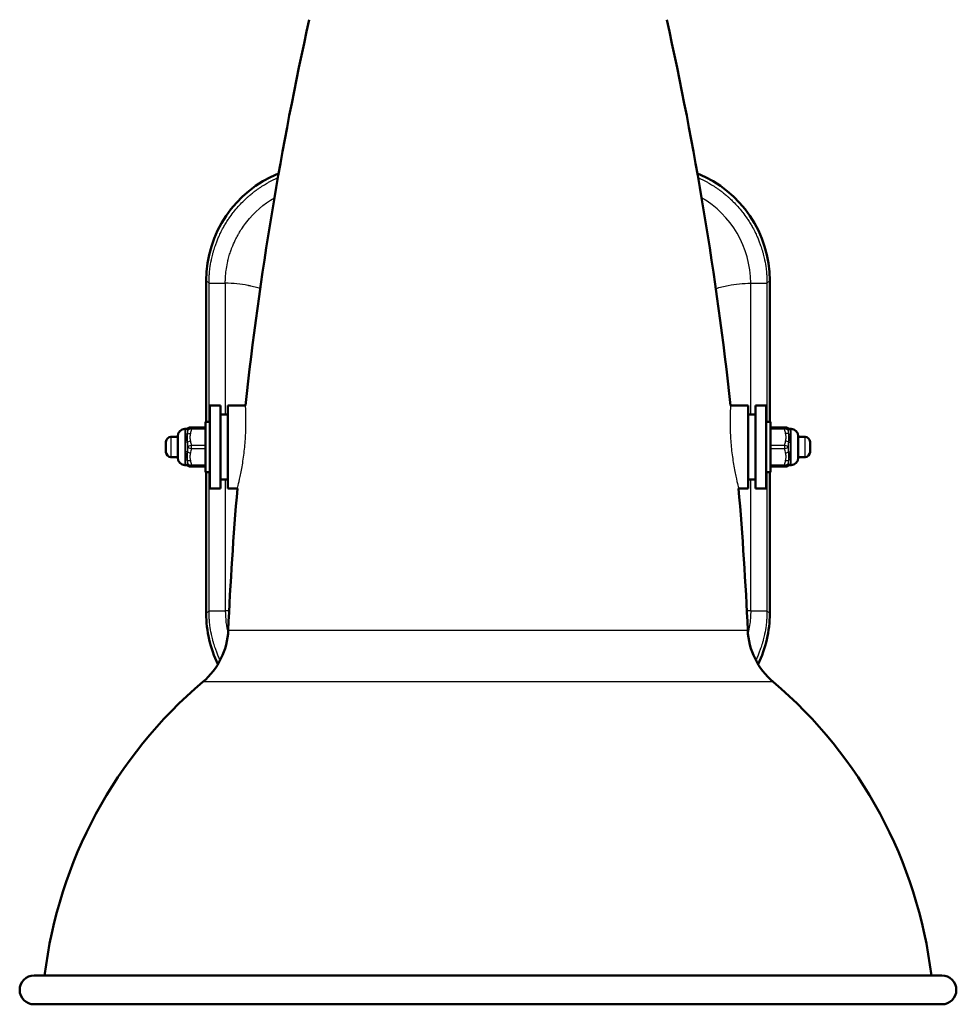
# Model space of a CAD drawing. Header units: millimetres. Extents: x 293 to 805, y 177 to 706.
# Tile 1 of 8: x 298 to 428, y 177 to 313. Entities that reach past the tile are written whole.
import ezdxf

# ---------------------------------------------------------------- set-up
doc = ezdxf.new("R2010")
doc.units = ezdxf.units.MM
doc.header["$LTSCALE"] = 0.75
doc.layers.add('Visible', color=7, linetype='Continuous', lineweight=50)
doc.layers.add('Visible Narrow', color=7, linetype='Continuous', lineweight=25)

msp = doc.modelspace()

# ---------------------------------------------------------------- linework, layer by layer
at = {"layer": 'Visible'}
for p, q in [((323.65, 277.16, -123.73), (323.65, 257.56, -123.73)), ((401.85, 277.16, -123.73), (401.85, 257.56, -123.73)), ((325.63, 259.81, 58.72), (324.13, 259.81, 58.72)), ((326.63, 259.81, 58.72), (329.09, 259.81, 58.72)), ((398.87, 259.81, 58.72), (396.41, 259.81, 58.72)), ((401.37, 259.81, 58.72), (399.87, 259.81, 58.72)), ((326.63, 258.56, 58.72), (325.63, 258.56, 58.72)), ((398.87, 258.56, 58.72), (399.87, 258.56, 58.72)), ((324.13, 257.56, 58.72), (323.53, 257.56, 58.72)), ((401.97, 257.56, 58.72), (401.37, 257.56, 58.72)), ((320.68, 256.56, 58.72), (320.85, 256.56, 58.72)), ((321.59, 256.76, 60), (323.53, 256.76, 60)), ((401.97, 256.76, 60), (403.91, 256.76, 60)), ((404.82, 256.56, 58.72), (404.65, 256.56, 58.72)), ((318.75, 255.46, 58.72), (319.68, 255.46, 58.72)), ((406.75, 255.46, 58.72), (405.82, 255.46, 58.72)), ((318.75, 252.66, 58.72), (319.68, 252.66, 58.72)), ((320.68, 251.56, 58.72), (320.85, 251.56, 58.72)), ((404.82, 251.56, 58.72), (404.65, 251.56, 58.72)), ((406.75, 252.66, 58.72), (405.82, 252.66, 58.72)), ((323.53, 251.35, 60), (321.59, 251.35, 60)), ((324.13, 250.56, 58.72), (323.53, 250.56, 58.72)), ((323.65, 250.56, -123.73), (323.65, 230.95, -123.73)), ((401.97, 250.56, 58.72), (401.37, 250.56, 58.72)), ((401.85, 250.56, -123.73), (401.85, 230.95, -123.73)), ((403.91, 251.35, 60), (401.97, 251.35, 60)), ((326.63, 249.56, 58.72), (325.63, 249.56, 58.72)), ((398.87, 249.56, 58.72), (399.87, 249.56, 58.72)), ((325.63, 248.31, 58.72), (324.13, 248.31, 58.72)), ((326.63, 248.31, 58.72), (327.97, 248.31, 58.72)), ((398.87, 248.31, 58.72), (397.53, 248.31, 58.72)), ((401.37, 248.31, 58.72), (399.87, 248.31, 58.72))]:
    msp.add_line(p, q, dxfattribs=at)
at = {"layer": 'Visible', "extrusion": (0, 0, -1)}
for centre, radius, start, end in [((-817.26, 206.61, -58.73), 491.06, 6.2189, 12.5546), ((91.76, 206.61, -58.73), 491.06, 167.4454, 173.7811), ((-320.68, 255.56, -58.72), 1, 0, 90), ((-404.82, 255.56, -58.72), 1, 90, 180), ((-318.75, 254.76, -58.72), 0.7, 0, 90), ((-406.75, 254.76, -58.72), 0.7, 90, 180), ((-318.75, 253.36, -58.72), 0.7, 270, 0), ((-406.75, 253.36, -58.72), 0.7, 180, 270), ((-320.68, 252.56, -58.72), 1, 270, 0), ((-404.82, 252.56, -58.72), 1, 180, 270), ((-817.26, 206.61, -58.73), 491.06, 2.5721, 4.8707), ((91.76, 206.61, -58.73), 491.06, 175.1293, 177.4279), ((-316.71, 229.1, -58.72), 10, 182.5721, 229.7209), ((-408.79, 229.1, -58.72), 10, 310.2791, 357.4279), ((-364.17, 173.09, -58.73), 63.42, 6.9158, 49.7209), ((-361.33, 173.09, -58.73), 63.42, 130.2791, 173.0842), ((-299.75, 178.72, -58.73), 2, 270, 90), ((-425.75, 178.72, -58.73), 2, 90, 270)]:
    msp.add_arc(centre, radius, start, end, dxfattribs=at)
at = {"layer": 'Visible', "extrusion": (-1, 0, 0)}
for centre, radius in [((-254.06, 58.72, -324.13), 5.75), ((-254.06, 58.72, -325.63), 5.75), ((-254.06, 58.72, -398.87), 5.75), ((-254.06, 58.72, -399.87), 5.75), ((-254.06, 58.72, -401.37), 5.75), ((-254.06, 58.72, -319.68), 1.5), ((-254.06, 58.72, -318.05), 0.7)]:
    msp.add_arc(centre, radius, 0, 180, dxfattribs=at)
at = {"layer": 'Visible', "extrusion": (1, 0, 0)}
for centre, radius in [((254.06, 58.72, 326.63), 5.75), ((254.06, 58.72, 323.53), 3.5), ((254.06, 58.72, 401.97), 3.5), ((254.06, 58.72, 405.82), 1.5), ((254.06, 58.72, 407.45), 0.7)]:
    msp.add_arc(centre, radius, 0, 180, dxfattribs=at)
at = {"layer": 'Visible', "extrusion": (0, -1, 6.76707e-15)}
msp.add_arc((362.75, 58.72, -180.72), 63, 0, 180, dxfattribs=at)
at = {"layer": 'Visible', "extrusion": (0, -1, 6.7793e-15)}
msp.add_arc((362.75, 58.72, -176.72), 63, 0, 180, dxfattribs=at)
at = {"layer": 'Visible', "extrusion": (0, 0, -1)}
for centre, major_axis, start_param, end_param in [((339.65, 277.15, -123.73), (-11.32, 11.32), 5.497939, 6.686443), ((385.85, 277.15, -123.73), (11.32, 11.32), -0.403258, 0.785246), ((339.65, 230.96, -123.73), (11.32, 11.32), 3.472816, 3.926839), ((385.85, 230.96, -123.73), (-11.32, 11.32), 2.356347, 2.81037)]:
    msp.add_ellipse(centre, major_axis=major_axis, ratio=0.999695, start_param=start_param, end_param=end_param, dxfattribs=at)
at = {"layer": 'Visible'}
for points, knots in [([(320.85, 256.56, 58.72), (320.88, 256.56, 58.72), (320.91, 256.56, 58.72), (320.97, 256.58, 58.72), (321, 256.6, 58.72), (321.03, 256.62, 58.72), (321.04, 256.63, 58.72), (321.05, 256.63, 58.72)], [0, 0, 0, 0, 0.00967265, 0.00967265, 0.01942711, 0.01942711, 0.02187731, 0.02187731, 0.02187731, 0.02187731]), ([(321.05, 256.63, 58.72), (321.09, 256.67, 58.72), (321.13, 256.7, 58.72), (321.22, 256.73, 58.72), (321.25, 256.75, 58.72), (321.32, 256.76, 58.72), (321.35, 256.76, 58.72), (321.38, 256.76, 58.72)], [0, 0, 0, 0, 0.01617678, 0.01617678, 0.02715165, 0.02715165, 0.03649933, 0.03649933, 0.03649933, 0.03649933]), ([(321.38, 256.76, 58.72), (321.38, 256.76, 58.73), (321.38, 256.76, 58.73), (321.38, 256.76, 58.73), (321.38, 256.76, 58.83), (321.38, 256.76, 58.92), (321.39, 256.76, 59.02), (321.4, 256.76, 59.12), (321.42, 256.76, 59.22), (321.44, 256.76, 59.31)], [0.0005939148, 0.0005939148, 0.0005939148, 0.0005939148, 0.0005945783, 0.0005945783, 0.0005945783, 0.0008928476, 0.0008928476, 0.0008928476, 0.0011891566, 0.0011891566, 0.0011891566, 0.0011891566]), ([(404.06, 256.76, 59.31), (404.08, 256.76, 59.22), (404.1, 256.76, 59.12), (404.11, 256.76, 59.02), (404.12, 256.76, 58.92), (404.12, 256.76, 58.82), (404.12, 256.76, 58.73)], [0, 0, 0, 0, 0.0002976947, 0.0002976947, 0.0002976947, 0.0005939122, 0.0005939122, 0.0005939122, 0.0005939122]), ([(404.12, 256.76, 58.73), (404.15, 256.76, 58.73), (404.18, 256.76, 58.73), (404.23, 256.75, 58.73), (404.26, 256.74, 58.73), (404.35, 256.71, 58.73), (404.4, 256.68, 58.73), (404.45, 256.63, 58.73)], [0, 0, 0, 0, 0.00838433, 0.00838433, 0.01653878, 0.01653878, 0.03645359, 0.03645359, 0.03645359, 0.03645359]), ([(404.45, 256.63, 58.73), (404.48, 256.61, 58.73), (404.51, 256.59, 58.73), (404.57, 256.57, 58.73), (404.6, 256.56, 58.73), (404.64, 256.56, 58.73), (404.65, 256.56, 58.73), (404.65, 256.56, 58.73)], [0, 0, 0, 0, 0.00971734, 0.00971734, 0.01947018, 0.01947018, 0.02187677, 0.02187677, 0.02187677, 0.02187677]), ([(321.05, 251.48, 58.73), (321.02, 251.5, 58.73), (320.99, 251.52, 58.73), (320.93, 251.54, 58.73), (320.9, 251.55, 58.73), (320.86, 251.56, 58.73), (320.85, 251.56, 58.73), (320.85, 251.56, 58.73)], [0, 0, 0, 0, 0.00971734, 0.00971734, 0.01947018, 0.01947018, 0.02187677, 0.02187677, 0.02187677, 0.02187677]), ([(321.38, 251.35, 58.73), (321.35, 251.35, 58.73), (321.32, 251.35, 58.73), (321.27, 251.36, 58.73), (321.24, 251.37, 58.73), (321.15, 251.4, 58.73), (321.1, 251.44, 58.73), (321.05, 251.48, 58.73)], [0, 0, 0, 0, 0.00838433, 0.00838433, 0.01653878, 0.01653878, 0.03645359, 0.03645359, 0.03645359, 0.03645359]), ([(404.45, 251.48, 58.72), (404.41, 251.44, 58.72), (404.37, 251.41, 58.72), (404.28, 251.38, 58.72), (404.25, 251.37, 58.72), (404.18, 251.35, 58.72), (404.15, 251.35, 58.72), (404.12, 251.35, 58.72)], [0, 0, 0, 0, 0.01617678, 0.01617678, 0.02715165, 0.02715165, 0.03649933, 0.03649933, 0.03649933, 0.03649933]), ([(404.65, 251.56, 58.72), (404.62, 251.56, 58.72), (404.59, 251.55, 58.72), (404.53, 251.53, 58.72), (404.5, 251.51, 58.72), (404.47, 251.49, 58.72), (404.46, 251.48, 58.72), (404.45, 251.48, 58.72)], [0, 0, 0, 0, 0.00967265, 0.00967265, 0.01942711, 0.01942711, 0.02187731, 0.02187731, 0.02187731, 0.02187731]), ([(321.44, 251.35, 59.31), (321.42, 251.35, 59.22), (321.4, 251.35, 59.12), (321.39, 251.35, 59.02), (321.38, 251.35, 58.92), (321.38, 251.35, 58.82), (321.38, 251.35, 58.73)], [0, 0, 0, 0, 0.0002976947, 0.0002976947, 0.0002976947, 0.0005939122, 0.0005939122, 0.0005939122, 0.0005939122]), ([(404.12, 251.35, 58.72), (404.12, 251.35, 58.73), (404.12, 251.35, 58.73), (404.12, 251.35, 58.73), (404.12, 251.35, 58.83), (404.11, 251.35, 58.92), (404.11, 251.35, 59.02), (404.1, 251.35, 59.12), (404.08, 251.35, 59.22), (404.06, 251.35, 59.31)], [0.0005939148, 0.0005939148, 0.0005939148, 0.0005939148, 0.0005945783, 0.0005945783, 0.0005945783, 0.0008928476, 0.0008928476, 0.0008928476, 0.0011891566, 0.0011891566, 0.0011891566, 0.0011891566])]:
    msp.add_open_spline(points, degree=3, knots=knots, dxfattribs=at)
for points in [[(321.44, 256.76, 59.31), (321.49, 256.76, 59.54), (321.55, 256.76, 59.77), (321.59, 256.76, 60)], [(403.91, 256.76, 60), (403.95, 256.76, 59.77), (404.01, 256.76, 59.54), (404.06, 256.76, 59.31)], [(321.59, 251.35, 60), (321.55, 251.35, 59.77), (321.49, 251.35, 59.54), (321.44, 251.35, 59.31)], [(404.06, 251.35, 59.31), (404.01, 251.35, 59.54), (403.95, 251.35, 59.77), (403.91, 251.35, 60)]]:
    msp.add_open_spline(points, degree=3, dxfattribs=at)
at = {"layer": 'Visible Narrow'}
for p, q in [((324.03, 276.78, -102.01), (323.65, 277.16, -123.73)), ((401.85, 277.16, -123.73), (401.47, 276.78, -102.01)), ((323.53, 256.51, 60.43), (321.59, 256.51, 60.43)), ((403.91, 256.51, 60.43), (401.97, 256.51, 60.43)), ((321.59, 254.31, 61.7), (323.53, 254.31, 61.7)), ((401.97, 254.31, 61.7), (403.91, 254.31, 61.7)), ((323.53, 253.81, 61.7), (321.59, 253.81, 61.7)), ((403.91, 253.81, 61.7), (401.97, 253.81, 61.7)), ((321.59, 251.6, 60.43), (323.53, 251.6, 60.43)), ((401.97, 251.6, 60.43), (403.91, 251.6, 60.43)), ((323.65, 230.95, -123.73), (324.03, 231.33, -102.01)), ((401.47, 231.33, -102.01), (401.85, 230.95, -123.73))]:
    msp.add_line(p, q, dxfattribs=at)
at = {"layer": 'Visible Narrow', "extrusion": (1, 0, 0)}
for centre, radius, start, end in [((254.06, 58.72, 320.68), 2.5, 0, 180), ((254.06, 58.72, 404.67), 2.5, 14.9677, 45.0323), ((254.06, 58.72, 318.75), 1.4, 0, 180), ((254.06, 58.72, 404.67), 2.5, 74.9677, 105.0323), ((254.06, 58.72, 404.67), 2.5, 134.9677, 165.0323)]:
    msp.add_arc(centre, radius, start, end, dxfattribs=at)
at = {"layer": 'Visible Narrow', "extrusion": (2.28054e-13, 0.258275, -0.966071)}
msp.add_arc((-320.83, 263.4, 8.88), 0.3, 220.312, 270, dxfattribs=at)
at = {"layer": 'Visible Narrow', "extrusion": (-1, 0, 0)}
for centre, radius, start, end in [((-254.06, 58.72, -320.83), 2.5, 134.9677, 165.0323), ((-254.06, 58.72, -404.82), 2.5, 0, 180), ((-254.06, 58.72, -320.83), 2.5, 74.9677, 105.0323), ((-254.06, 58.72, -406.75), 1.4, 0, 180), ((-254.06, 58.72, -320.83), 2.5, 14.9677, 45.0323)]:
    msp.add_arc(centre, radius, start, end, dxfattribs=at)
at = {"layer": 'Visible Narrow', "extrusion": (-6.32272e-14, 0.707505, -0.706708)}
msp.add_arc((-320.83, 223.89, 138.24), 0.3, 220.312, 270, dxfattribs=at)
at = {"layer": 'Visible Narrow', "extrusion": (-0.214048, 1.03084e-13, -0.976823)}
msp.add_arc((-256.26, -301.29, -126.74), 0.5, 128.6822, 180, dxfattribs=at)
at = {"layer": 'Visible Narrow', "extrusion": (0.214048, 0.845954, -0.488412)}
msp.add_arc((-248.91, 212.22, 255.62), 0.5, 31.6373, 82.9551, dxfattribs=at)
at = {"layer": 'Visible Narrow', "extrusion": (-0.165034, 2.23432e-15, -0.986288)}
msp.add_arc((-256.26, -307.28, -112.25), 0.5, 105.9524, 180, dxfattribs=at)
at = {"layer": 'Visible Narrow', "extrusion": (-0.165034, -0.85415, 0.493144)}
msp.add_arc((267.13, 206.36, -242.37), 0.5, 95.4428, 169.4904, dxfattribs=at)
at = {"layer": 'Visible Narrow', "extrusion": (-1, 1.9064e-13, -4.8531e-14)}
msp.add_arc((-256.26, 60, -321.59), 0.5, 120, 180, dxfattribs=at)
at = {"layer": 'Visible Narrow', "extrusion": (0.165034, 7.008e-14, -0.986288)}
msp.add_arc((256.26, 408.27, 7.48), 0.5, 0, 74.0476, dxfattribs=at)
at = {"layer": 'Visible Narrow', "extrusion": (1, 5.32907e-14, 1.89364e-13)}
msp.add_arc((256.26, 60, 403.91), 0.5, 360, 60, dxfattribs=at)
at = {"layer": 'Visible Narrow', "extrusion": (0.165034, -0.85415, 0.493144)}
msp.add_arc((445.19, 138.49, -122.64), 0.5, 10.5096, 84.5572, dxfattribs=at)
at = {"layer": 'Visible Narrow', "extrusion": (-0.214048, -2.77262e-12, 0.976823)}
msp.add_arc((-256.26, 407.39, -28.55), 0.5, 128.6822, 180, dxfattribs=at)
at = {"layer": 'Visible Narrow', "extrusion": (0.214048, -0.845954, 0.488412)}
msp.add_arc((454.43, 125.3, -100.33), 0.5, 31.6373, 82.9551, dxfattribs=at)
at = {"layer": 'Visible Narrow', "extrusion": (1.31506e-13, -0.258275, 0.966071)}
msp.add_arc((404.67, 263.4, -8.88), 0.3, 220.312, 270, dxfattribs=at)
at = {"layer": 'Visible Narrow', "extrusion": (-2.05946e-14, -0.707505, 0.706708)}
msp.add_arc((404.67, 223.89, -138.24), 0.3, 220.312, 270, dxfattribs=at)
at = {"layer": 'Visible Narrow', "extrusion": (-1.0103e-13, 0.96578, -0.259363)}
msp.add_arc((-320.83, 125.41, 230.13), 0.3, 220.312, 270, dxfattribs=at)
at = {"layer": 'Visible Narrow', "extrusion": (-0.214048, 0.845954, -0.488412)}
msp.add_arc((-374.08, 135.23, 116.86), 0.5, 45.7271, 97.0449, dxfattribs=at)
at = {"layer": 'Visible Narrow', "extrusion": (-0.165034, 0.85415, -0.493144)}
msp.add_arc((-363.94, 146.23, 133.71), 0.5, 21.3953, 95.4428, dxfattribs=at)
at = {"layer": 'Visible Narrow', "extrusion": (-1, 1.37349e-13, 1.40833e-13)}
msp.add_arc((-254.06, 61.27, -321.59), 0.5, 60, 120, dxfattribs=at)
at = {"layer": 'Visible Narrow', "extrusion": (0.165034, 0.85415, -0.493144)}
msp.add_arc((-348.38, 214.1, 253.45), 0.5, 84.5572, 158.6047, dxfattribs=at)
at = {"layer": 'Visible Narrow', "extrusion": (1, -1.37349e-13, 1.40833e-13)}
msp.add_arc((254.06, 61.27, 403.91), 0.5, 60, 120, dxfattribs=at)
at = {"layer": 'Visible Narrow', "extrusion": (-0.214048, -0.845954, 0.488412)}
msp.add_arc((329.25, 222.15, -272.15), 0.5, 45.7271, 97.0449, dxfattribs=at)
at = {"layer": 'Visible Narrow', "extrusion": (-1.01738e-13, -0.96578, 0.259363)}
msp.add_arc((404.67, 125.41, -230.13), 0.3, 220.312, 270, dxfattribs=at)
at = {"layer": 'Visible Narrow', "extrusion": (1.01738e-13, 0.96578, 0.259363)}
msp.add_arc((-320.83, -6.38, 260.59), 0.3, 220.312, 270, dxfattribs=at)
at = {"layer": 'Visible Narrow', "extrusion": (0.214048, 0.845954, 0.488412)}
for centre, start, end in [((-249.45, -105.36, 312.98), 45.7271, 97.0449), ((-329.79, -115.28, 329.51), 97.0449, 148.3627)]:
    msp.add_arc(centre, 0.5, start, end, dxfattribs=at)
at = {"layer": 'Visible Narrow', "extrusion": (-0.165034, -0.85415, -0.493144)}
msp.add_arc((267.55, -99.79, -300.29), 0.5, 84.5572, 158.6047, dxfattribs=at)
at = {"layer": 'Visible Narrow', "extrusion": (0.165034, -0.85415, -0.493144)}
msp.add_arc((444.77, -31.92, -180.56), 0.5, 21.3953, 95.4428, dxfattribs=at)
at = {"layer": 'Visible Narrow', "extrusion": (-0.214048, 0.845954, 0.488412)}
for centre, start, end in [((-453.89, -18.44, 157.69), 82.9551, 134.2729), ((-373.54, -28.37, 174.22), 31.6373, 82.9551)]:
    msp.add_arc(centre, 0.5, start, end, dxfattribs=at)
at = {"layer": 'Visible Narrow', "extrusion": (1.03126e-13, -0.96578, -0.259363)}
msp.add_arc((404.67, -6.38, -260.59), 0.3, 220.312, 270, dxfattribs=at)
at = {"layer": 'Visible Narrow', "extrusion": (-5.05882e-14, -0.707505, -0.706708)}
msp.add_arc((320.83, -135.2, -221.25), 0.3, 270, 319.688, dxfattribs=at)
at = {"layer": 'Visible Narrow', "extrusion": (2.16706e-13, -0.258275, -0.966071)}
msp.add_arc((320.83, -227.47, -122.35), 0.3, 270, 319.688, dxfattribs=at)
at = {"layer": 'Visible Narrow', "extrusion": (-0.214048, -5.1627e-13, -0.976823)}
msp.add_arc((-251.85, -301.29, -126.74), 0.5, 0, 51.3178, dxfattribs=at)
at = {"layer": 'Visible Narrow', "extrusion": (-0.165034, 0.85415, 0.493144)}
msp.add_arc((-363.53, -39.66, 191.63), 0.5, 10.5096, 84.5572, dxfattribs=at)
at = {"layer": 'Visible Narrow', "extrusion": (-0.165034, -7.59431e-14, -0.986288)}
msp.add_arc((-251.85, -307.28, -112.25), 0.5, 0, 74.0476, dxfattribs=at)
at = {"layer": 'Visible Narrow', "extrusion": (-1, 3.55271e-14, -1.89364e-13)}
msp.add_arc((-251.85, 60, -321.59), 0.5, 360, 60, dxfattribs=at)
at = {"layer": 'Visible Narrow', "extrusion": (0.165034, -1.69198e-13, -0.986288)}
msp.add_arc((251.85, 408.27, 7.48), 0.5, 105.9524, 180, dxfattribs=at)
at = {"layer": 'Visible Narrow', "extrusion": (0.165034, 0.85415, 0.493144)}
msp.add_arc((-348.8, -107.54, 311.37), 0.5, 95.4428, 169.4904, dxfattribs=at)
at = {"layer": 'Visible Narrow', "extrusion": (1, 1.81758e-13, 6.39147e-14)}
msp.add_arc((251.85, 60, 403.91), 0.5, 120, 180, dxfattribs=at)
at = {"layer": 'Visible Narrow', "extrusion": (-0.214048, 1.50222e-13, 0.976823)}
msp.add_arc((-251.85, 407.39, -28.55), 0.5, 0, 51.3178, dxfattribs=at)
at = {"layer": 'Visible Narrow', "extrusion": (-4.51905e-14, 0.707505, 0.706708)}
msp.add_arc((-404.67, -135.2, 221.25), 0.3, 270, 319.688, dxfattribs=at)
at = {"layer": 'Visible Narrow', "extrusion": (2.16416e-13, 0.258275, 0.966071)}
msp.add_arc((-404.67, -227.47, 122.35), 0.3, 270, 319.688, dxfattribs=at)
at = {"layer": 'Visible Narrow', "extrusion": (2.79447e-05, 0.999999, 0.001601)}
msp.add_arc((-327.02, -102.43, 231.18), 3, 1, 75.6942, dxfattribs=at)
at = {"layer": 'Visible Narrow', "extrusion": (-2.79447e-05, 0.999999, 0.001601)}
msp.add_arc((-398.48, -102.43, 231.16), 3, 104.3058, 179, dxfattribs=at)
at = {"layer": 'Visible Narrow', "extrusion": (0, 1, -6.77454e-15)}
msp.add_arc((-362.75, 58.72, 228.65), 36.05, 0, 180, dxfattribs=at)
at = {"layer": 'Visible Narrow', "extrusion": (0, -1, 6.73223e-15)}
msp.add_arc((362.75, 58.72, -221.47), 39.58, 0, 180, dxfattribs=at)
at = {"layer": 'Visible Narrow'}
for points, knots in [([(324.03, 276.78, -102.01), (324.03, 276.83, -102.01), (324.03, 276.87, -102.01), (324.03, 276.93, -102.01), (324.03, 277, -102.01), (324.03, 277.09, -102.01), (324.03, 277.16, -102.01), (324.03, 277.22, -102.01), (324.04, 277.27, -102.01), (324.04, 277.32, -102.01), (324.05, 277.54, -102.01), (324.06, 277.75, -102.01), (324.07, 277.94, -102.01), (324.07, 277.97, -102.01), (324.08, 278.01, -102.01), (324.08, 278.04, -102.01), (324.1, 278.32, -102.01), (324.13, 278.57, -102.01), (324.16, 278.82, -102.01), (324.21, 279.21, -102.01), (324.27, 279.59, -102.01), (324.36, 280.03, -102.01), (324.36, 280.05, -102.01), (324.37, 280.06, -102.01), (324.37, 280.08, -102.01), (324.42, 280.33, -102.01), (324.48, 280.58, -102.01), (324.55, 280.82, -102.01), (324.58, 280.97, -102.01), (324.63, 281.12, -102.01), (324.67, 281.27, -102.01), (324.74, 281.53, -102.01), (324.83, 281.78, -102.01), (324.91, 282.03, -102.01), (324.97, 282.2, -102.01), (325.03, 282.37, -102.01), (325.1, 282.53, -102.01), (325.16, 282.71, -102.01), (325.24, 282.89, -102.01), (325.31, 283.06, -102.01), (325.41, 283.29, -102.01), (325.51, 283.52, -102.01), (325.62, 283.74, -102.01), (325.75, 284.01, -102.01), (325.88, 284.27, -102.01), (326.03, 284.52, -102.01), (326.12, 284.69, -102.01), (326.22, 284.86, -102.01), (326.32, 285.03, -102.01), (326.44, 285.24, -102.01), (326.57, 285.44, -102.01), (326.7, 285.63, -102.01), (326.73, 285.67, -102.01), (326.76, 285.72, -102.01), (326.79, 285.76, -102.01), (326.79, 285.76, -102.01), (326.79, 285.77, -102.01), (326.8, 285.77, -102.01), (326.99, 286.05, -102.01), (327.19, 286.33, -102.01), (327.39, 286.59, -102.01), (327.42, 286.63, -102.01), (327.45, 286.66, -102.01), (327.47, 286.69, -102.01), (327.86, 287.19, -102.01), (328.28, 287.65, -102.01), (328.72, 288.09, -102.01), (328.89, 288.26, -102.01), (329.06, 288.43, -102.01), (329.24, 288.59, -102.01), (329.34, 288.69, -102.01), (329.45, 288.78, -102.01), (329.56, 288.87, -102.01), (329.73, 289.02, -102.01), (329.9, 289.16, -102.01), (330.08, 289.3, -102.01), (330.2, 289.4, -102.01), (330.32, 289.49, -102.01), (330.44, 289.59, -102.01), (330.52, 289.65, -102.01), (330.6, 289.7, -102.01), (330.68, 289.76, -102.01), (330.8, 289.85, -102.01), (330.91, 289.93, -102.01), (331.03, 290.01, -102.01), (331.26, 290.16, -102.01), (331.49, 290.32, -102.01), (331.73, 290.46, -102.01), (331.83, 290.52, -102.01), (331.93, 290.58, -102.01), (332.02, 290.63, -102.01), (332.15, 290.7, -102.01), (332.27, 290.77, -102.01), (332.39, 290.84, -102.01), (332.76, 291.04, -102.01), (333.14, 291.23, -102.01), (333.53, 291.4, -102.01), (333.55, 291.41, -102.01), (333.57, 291.42, -102.01), (333.58, 291.42, -102.01)], [0, 0, 0, 0, 0.0052795, 0.0052795, 0.0052795, 0.0115871, 0.0115871, 0.0115871, 0.0165065, 0.0165065, 0.0165065, 0.0380134, 0.0380134, 0.0380134, 0.041858, 0.041858, 0.041858, 0.073616, 0.073616, 0.073616, 0.125, 0.125, 0.125, 0.1271227, 0.1271227, 0.1271227, 0.1567795, 0.1567795, 0.1567795, 0.1749706, 0.1749706, 0.1749706, 0.2062335, 0.2062335, 0.2062335, 0.2273538, 0.2273538, 0.2273538, 0.25, 0.25, 0.25, 0.2799372, 0.2799372, 0.2799372, 0.3151617, 0.3151617, 0.3151617, 0.3390316, 0.3390316, 0.3390316, 0.3680169, 0.3680169, 0.3680169, 0.3742616, 0.3742616, 0.3742616, 0.375, 0.375, 0.375, 0.4166516, 0.4166516, 0.4166516, 0.4219741, 0.4219741, 0.4219741, 0.5, 0.5, 0.5, 0.530271, 0.530271, 0.530271, 0.5482371, 0.5482371, 0.5482371, 0.576148, 0.576148, 0.576148, 0.5952476, 0.5952476, 0.5952476, 0.6073661, 0.6073661, 0.6073661, 0.625, 0.625, 0.625, 0.6590117, 0.6590117, 0.6590117, 0.6727115, 0.6727115, 0.6727115, 0.6897986, 0.6897986, 0.6897986, 0.7408406, 0.7408406, 0.7408406, 0.7428875, 0.7428875, 0.7428875, 0.7428875]), ([(391.92, 291.42, -102.01), (391.93, 291.42, -102.01), (391.95, 291.41, -102.01), (391.97, 291.4, -102.01), (392.36, 291.23, -102.01), (392.74, 291.04, -102.01), (393.11, 290.84, -102.01), (393.23, 290.77, -102.01), (393.35, 290.7, -102.01), (393.48, 290.63, -102.01), (393.57, 290.58, -102.01), (393.67, 290.52, -102.01), (393.77, 290.46, -102.01), (394, 290.32, -102.01), (394.24, 290.16, -102.01), (394.47, 290.01, -102.01), (394.59, 289.93, -102.01), (394.7, 289.85, -102.01), (394.82, 289.76, -102.01), (394.9, 289.7, -102.01), (394.98, 289.65, -102.01), (395.06, 289.59, -102.01), (395.18, 289.49, -102.01), (395.3, 289.4, -102.01), (395.42, 289.3, -102.01), (395.6, 289.16, -102.01), (395.77, 289.02, -102.01), (395.94, 288.87, -102.01), (396.05, 288.78, -102.01), (396.16, 288.69, -102.01), (396.26, 288.59, -102.01), (396.44, 288.43, -102.01), (396.61, 288.26, -102.01), (396.78, 288.09, -102.01), (397.22, 287.65, -102.01), (397.64, 287.19, -102.01), (398.03, 286.69, -102.01), (398.05, 286.66, -102.01), (398.08, 286.63, -102.01), (398.11, 286.59, -102.01), (398.31, 286.33, -102.01), (398.51, 286.05, -102.01), (398.7, 285.77, -102.01), (398.71, 285.77, -102.01), (398.71, 285.76, -102.01), (398.71, 285.76, -102.01), (398.74, 285.72, -102.01), (398.77, 285.67, -102.01), (398.8, 285.63, -102.01), (398.93, 285.44, -102.01), (399.06, 285.24, -102.01), (399.18, 285.03, -102.01), (399.28, 284.86, -102.01), (399.38, 284.69, -102.01), (399.47, 284.52, -102.01), (399.62, 284.27, -102.01), (399.75, 284.01, -102.01), (399.88, 283.74, -102.01), (399.99, 283.52, -102.01), (400.09, 283.29, -102.01), (400.19, 283.06, -102.01), (400.26, 282.89, -102.01), (400.34, 282.71, -102.01), (400.4, 282.53, -102.01), (400.47, 282.37, -102.01), (400.53, 282.2, -102.01), (400.59, 282.03, -102.01), (400.67, 281.78, -102.01), (400.76, 281.53, -102.01), (400.83, 281.27, -102.01), (400.87, 281.12, -102.01), (400.92, 280.97, -102.01), (400.95, 280.82, -102.01), (401.02, 280.58, -102.01), (401.08, 280.33, -102.01), (401.13, 280.08, -102.01), (401.13, 280.06, -102.01), (401.14, 280.05, -102.01), (401.14, 280.03, -102.01), (401.23, 279.59, -102.01), (401.29, 279.21, -102.01), (401.34, 278.82, -102.01), (401.37, 278.57, -102.01), (401.4, 278.32, -102.01), (401.42, 278.04, -102.01), (401.42, 278.01, -102.01), (401.43, 277.97, -102.01), (401.43, 277.94, -102.01), (401.44, 277.75, -102.01), (401.45, 277.54, -102.01), (401.46, 277.32, -102.01), (401.46, 277.27, -102.01), (401.47, 277.22, -102.01), (401.47, 277.16, -102.01), (401.47, 277.09, -102.01), (401.47, 277, -102.01), (401.47, 276.93, -102.01), (401.47, 276.87, -102.01), (401.47, 276.83, -102.01), (401.47, 276.78, -102.01)], [0.2571149, 0.2571149, 0.2571149, 0.2571149, 0.2591618, 0.2591618, 0.2591618, 0.3102038, 0.3102038, 0.3102038, 0.3272907, 0.3272907, 0.3272907, 0.3409905, 0.3409905, 0.3409905, 0.375, 0.375, 0.375, 0.3926355, 0.3926355, 0.3926355, 0.4047538, 0.4047538, 0.4047538, 0.423853, 0.423853, 0.423853, 0.4517634, 0.4517634, 0.4517634, 0.4697293, 0.4697293, 0.4697293, 0.5, 0.5, 0.5, 0.578027, 0.578027, 0.578027, 0.5833496, 0.5833496, 0.5833496, 0.625, 0.625, 0.625, 0.6257402, 0.6257402, 0.6257402, 0.631985, 0.631985, 0.631985, 0.6609705, 0.6609705, 0.6609705, 0.6848406, 0.6848406, 0.6848406, 0.7200652, 0.7200652, 0.7200652, 0.75, 0.75, 0.75, 0.7726485, 0.7726485, 0.7726485, 0.7937688, 0.7937688, 0.7937688, 0.8250316, 0.8250316, 0.8250316, 0.8432226, 0.8432226, 0.8432226, 0.8728791, 0.8728791, 0.8728791, 0.875, 0.875, 0.875, 0.9263854, 0.9263854, 0.9263854, 0.9581428, 0.9581428, 0.9581428, 0.9619874, 0.9619874, 0.9619874, 0.9834938, 0.9834938, 0.9834938, 0.9884131, 0.9884131, 0.9884131, 0.9947206, 0.9947206, 0.9947206, 1, 1, 1, 1]), ([(326.29, 276.78, -99.16), (326.29, 276.82, -99.16), (326.29, 276.91, -99.16), (326.29, 277.1, -99.16), (326.3, 277.38, -99.16), (326.31, 277.63, -99.16), (326.35, 278.06, -99.16), (326.41, 278.68, -99.16), (326.55, 279.48, -99.16), (326.71, 280.17, -99.16), (326.87, 280.73, -99.16), (327.02, 281.22, -99.16), (327.29, 281.93, -99.16), (327.6, 282.65, -99.16), (327.97, 283.36, -99.16), (328.3, 283.93, -99.16), (328.71, 284.56, -99.16), (330.06, 286.41, -99.16), (331.62, 287.77, -99.16), (333.1, 288.64, -99.16)], [0, 0, 0, 0, 0.0068665, 0.01472, 0.0205994, 0.0441599, 0.0480652, 0.0781059, 0.1281738, 0.1582146, 0.1766396, 0.2082825, 0.2296314, 0.2826233, 0.3179512, 0.3417969, 0.3768311, 0.4239349, 0.6667506, 0.6667506, 0.6667506, 0.6667506]), ([(331.13, 276.04, -97.93), (331.09, 276.05, -97.94), (331.04, 276.07, -97.95), (330.74, 276.16, -98.03), (330.49, 276.23, -98.09), (330.09, 276.33, -98.19), (329.9, 276.38, -98.24), (329.66, 276.43, -98.3), (329.54, 276.45, -98.33), (329.49, 276.46, -98.34), (329.46, 276.47, -98.35), (329.44, 276.47, -98.36), (328.45, 276.67, -98.61), (327.41, 276.78, -98.87), (326.29, 276.78, -99.16)], [0.6131788, 0.6131788, 0.6131788, 0.6131788, 0.625, 0.625, 0.6875, 0.6875, 0.71875, 0.734375, 0.7421875, 0.7460938, 0.7460938, 0.75, 0.75, 1, 1, 1, 1]), ([(394.37, 276.04, -97.93), (394.93, 276.22, -98.07), (396.53, 276.63, -98.47), (398.17, 276.78, -98.89), (399.21, 276.78, -99.16)], [0.6083865, 0.6083865, 0.6083865, 0.6083865, 0.7500257, 1, 1, 1, 1]), ([(327.97, 248.31, 58.72), (327.97, 248.31, 59.47), (328.01, 248.45, 60.21), (328.15, 249.02, 61.6), (328.25, 249.44, 62.24), (328.47, 250.51, 63.31), (328.59, 251.14, 63.74), (328.81, 252.53, 64.32), (328.91, 253.29, 64.47), (329.06, 254.79, 64.48), (329.11, 255.54, 64.33), (329.16, 256.92, 63.77), (329.16, 257.55, 63.35), (329.15, 258.63, 62.3), (329.13, 259.06, 61.67), (329.1, 259.65, 60.27), (329.09, 259.8, 59.52), (329.09, 259.81, 58.75), (329.09, 259.81, 58.74), (329.09, 259.81, 58.73)], [0, 0, 0, 0, 0.22383, 0.22383, 0.453585, 0.453585, 0.682054, 0.682054, 0.91143, 0.91143, 1.136918, 1.136918, 1.360923, 1.360923, 1.588166, 1.588166, 1.816196, 1.816196, 1.819281, 1.819281, 1.819281, 1.819281]), ([(396.41, 259.81, 58.72), (396.41, 259.81, 59.47), (396.4, 259.66, 60.22), (396.37, 259.09, 61.61), (396.35, 258.66, 62.25), (396.34, 257.59, 63.32), (396.34, 256.96, 63.75), (396.39, 255.57, 64.32), (396.44, 254.84, 64.47), (396.58, 253.35, 64.48), (396.68, 252.61, 64.34), (396.9, 251.21, 63.78), (397.02, 250.56, 63.36), (397.25, 249.48, 62.28), (397.35, 249.04, 61.64), (397.49, 248.46, 60.25), (397.52, 248.31, 59.51), (397.53, 248.31, 58.75), (397.53, 248.31, 58.74), (397.53, 248.31, 58.72)], [1.819281, 1.819281, 1.819281, 1.819281, 2.04424, 2.04424, 2.271507, 2.271507, 2.498889, 2.498889, 2.722316, 2.722316, 2.947804, 2.947804, 3.178901, 3.178901, 3.410744, 3.410744, 3.634688, 3.634688, 3.638558, 3.638558, 3.638558, 3.638558]), ([(320.83, 256.47, 59.37), (320.83, 256.5, 59.27), (320.83, 256.52, 59.16), (320.84, 256.54, 59.05), (320.84, 256.55, 58.94), (320.85, 256.56, 58.83), (320.85, 256.56, 58.73)], [0, 0, 0, 0, 0.0003260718, 0.0003260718, 0.0003260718, 0.0006528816, 0.0006528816, 0.0006528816, 0.0006528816]), ([(320.83, 254.7, 61.14), (320.83, 254.81, 61.11), (320.83, 254.91, 61.08), (320.84, 255.01, 61.03), (320.84, 255.11, 60.99), (320.85, 255.21, 60.94), (320.85, 255.31, 60.89), (320.85, 255.4, 60.84), (320.84, 255.49, 60.78), (320.84, 255.58, 60.71), (320.83, 255.66, 60.64), (320.83, 255.75, 60.57), (320.83, 255.82, 60.49)], [0, 0, 0, 0, 0.000326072, 0.000326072, 0.000326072, 0.000653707, 0.000653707, 0.000653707, 0.000982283, 0.000982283, 0.000982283, 0.001310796, 0.001310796, 0.001310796, 0.001310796]), ([(321.06, 256.57, 59.4), (321.05, 256.59, 59.28), (321.05, 256.61, 59.17), (321.05, 256.62, 59.06), (321.05, 256.63, 58.95), (321.05, 256.63, 58.84), (321.05, 256.63, 58.73), (321.05, 256.63, 58.73), (321.05, 256.63, 58.73), (321.05, 256.63, 58.72)], [0, 0, 0, 0, 0.000344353, 0.000344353, 0.000344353, 0.0006740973, 0.0006740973, 0.0006740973, 0.0006758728, 0.0006758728, 0.0006758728, 0.0006758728]), ([(321.06, 254.73, 61.24), (321.05, 254.84, 61.2), (321.05, 254.95, 61.16), (321.05, 255.05, 61.11), (321.05, 255.15, 61.06), (321.05, 255.25, 61.01), (321.05, 255.34, 60.96), (321.05, 255.44, 60.9), (321.05, 255.53, 60.84), (321.05, 255.62, 60.78), (321.05, 255.72, 60.71), (321.05, 255.81, 60.64), (321.06, 255.9, 60.57)], [0, 0, 0, 0, 0.000344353, 0.000344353, 0.000344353, 0.000674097, 0.000674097, 0.000674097, 0.001005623, 0.001005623, 0.001005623, 0.001352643, 0.001352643, 0.001352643, 0.001352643]), ([(321.44, 255.92, 60.77), (321.42, 255.84, 60.82), (321.4, 255.75, 60.87), (321.39, 255.66, 60.92), (321.38, 255.58, 60.97), (321.38, 255.49, 61.02), (321.38, 255.41, 61.07), (321.38, 255.32, 61.12), (321.38, 255.24, 61.17), (321.39, 255.15, 61.22), (321.4, 255.07, 61.27), (321.42, 254.98, 61.31), (321.44, 254.9, 61.36)], [0, 0, 0, 0, 0.000297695, 0.000297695, 0.000297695, 0.000594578, 0.000594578, 0.000594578, 0.000892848, 0.000892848, 0.000892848, 0.001189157, 0.001189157, 0.001189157, 0.001189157]), ([(404.06, 254.9, 61.36), (404.08, 254.98, 61.31), (404.1, 255.07, 61.26), (404.11, 255.15, 61.22), (404.12, 255.24, 61.17), (404.12, 255.32, 61.12), (404.12, 255.41, 61.07), (404.12, 255.5, 61.02), (404.11, 255.58, 60.97), (404.11, 255.67, 60.92), (404.1, 255.75, 60.87), (404.08, 255.84, 60.82), (404.06, 255.92, 60.77)], [0, 0, 0, 0, 0.000297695, 0.000297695, 0.000297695, 0.000594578, 0.000594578, 0.000594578, 0.000892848, 0.000892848, 0.000892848, 0.001189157, 0.001189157, 0.001189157, 0.001189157]), ([(404.45, 256.63, 58.73), (404.45, 256.63, 58.84), (404.45, 256.63, 58.95), (404.45, 256.62, 59.05), (404.45, 256.61, 59.17), (404.45, 256.6, 59.28), (404.44, 256.57, 59.4)], [0.0006759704, 0.0006759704, 0.0006759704, 0.0006759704, 0.001005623, 0.001005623, 0.001005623, 0.0013526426, 0.0013526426, 0.0013526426, 0.0013526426]), ([(404.44, 255.9, 60.57), (404.45, 255.81, 60.64), (404.45, 255.72, 60.71), (404.45, 255.63, 60.78), (404.45, 255.54, 60.84), (404.45, 255.44, 60.9), (404.45, 255.35, 60.96), (404.45, 255.25, 61.01), (404.45, 255.15, 61.06), (404.45, 255.05, 61.11), (404.45, 254.95, 61.16), (404.45, 254.84, 61.2), (404.44, 254.73, 61.24)], [0, 0, 0, 0, 0.000344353, 0.000344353, 0.000344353, 0.000674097, 0.000674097, 0.000674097, 0.001005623, 0.001005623, 0.001005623, 0.001352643, 0.001352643, 0.001352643, 0.001352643]), ([(404.65, 256.56, 58.73), (404.65, 256.56, 58.73), (404.65, 256.56, 58.73), (404.65, 256.56, 58.73), (404.65, 256.56, 58.83), (404.66, 256.55, 58.94), (404.66, 256.54, 59.05), (404.67, 256.52, 59.16), (404.67, 256.5, 59.26), (404.67, 256.47, 59.37)], [0.0006528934, 0.0006528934, 0.0006528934, 0.0006528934, 0.0006537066, 0.0006537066, 0.0006537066, 0.0009822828, 0.0009822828, 0.0009822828, 0.0013107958, 0.0013107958, 0.0013107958, 0.0013107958]), ([(404.67, 255.82, 60.49), (404.67, 255.75, 60.57), (404.67, 255.66, 60.64), (404.66, 255.58, 60.71), (404.66, 255.49, 60.78), (404.65, 255.4, 60.84), (404.65, 255.31, 60.89), (404.65, 255.21, 60.94), (404.66, 255.11, 60.99), (404.66, 255.01, 61.03), (404.67, 254.91, 61.08), (404.67, 254.81, 61.11), (404.67, 254.7, 61.14)], [0, 0, 0, 0, 0.000326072, 0.000326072, 0.000326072, 0.000653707, 0.000653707, 0.000653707, 0.000982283, 0.000982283, 0.000982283, 0.001310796, 0.001310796, 0.001310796, 0.001310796]), ([(320.83, 252.29, 60.49), (320.83, 252.37, 60.57), (320.83, 252.45, 60.64), (320.84, 252.53, 60.71), (320.84, 252.62, 60.78), (320.85, 252.71, 60.84), (320.85, 252.81, 60.89), (320.85, 252.9, 60.94), (320.84, 253, 60.99), (320.84, 253.1, 61.03), (320.83, 253.2, 61.08), (320.83, 253.3, 61.11), (320.83, 253.41, 61.14)], [0, 0, 0, 0, 0.000326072, 0.000326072, 0.000326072, 0.000653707, 0.000653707, 0.000653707, 0.000982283, 0.000982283, 0.000982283, 0.001310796, 0.001310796, 0.001310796, 0.001310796]), ([(321.06, 252.21, 60.57), (321.05, 252.3, 60.64), (321.05, 252.39, 60.71), (321.05, 252.49, 60.78), (321.05, 252.58, 60.84), (321.05, 252.67, 60.9), (321.05, 252.77, 60.96), (321.05, 252.86, 61.01), (321.05, 252.96, 61.06), (321.05, 253.06, 61.11), (321.05, 253.16, 61.16), (321.05, 253.27, 61.2), (321.06, 253.38, 61.24)], [0, 0, 0, 0, 0.000344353, 0.000344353, 0.000344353, 0.000674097, 0.000674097, 0.000674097, 0.001005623, 0.001005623, 0.001005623, 0.001352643, 0.001352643, 0.001352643, 0.001352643]), ([(321.44, 253.21, 61.36), (321.42, 253.13, 61.31), (321.4, 253.05, 61.26), (321.39, 252.96, 61.22), (321.38, 252.87, 61.17), (321.38, 252.79, 61.12), (321.38, 252.7, 61.07), (321.38, 252.62, 61.02), (321.38, 252.53, 60.97), (321.39, 252.45, 60.92), (321.4, 252.36, 60.87), (321.42, 252.28, 60.82), (321.44, 252.19, 60.77)], [0, 0, 0, 0, 0.000297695, 0.000297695, 0.000297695, 0.000594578, 0.000594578, 0.000594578, 0.000892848, 0.000892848, 0.000892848, 0.001189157, 0.001189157, 0.001189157, 0.001189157]), ([(404.06, 252.19, 60.77), (404.08, 252.28, 60.82), (404.1, 252.36, 60.87), (404.11, 252.45, 60.92), (404.12, 252.53, 60.97), (404.12, 252.62, 61.02), (404.12, 252.7, 61.07), (404.12, 252.79, 61.12), (404.11, 252.88, 61.17), (404.11, 252.96, 61.22), (404.1, 253.05, 61.27), (404.08, 253.13, 61.31), (404.06, 253.21, 61.36)], [0, 0, 0, 0, 0.000297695, 0.000297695, 0.000297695, 0.000594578, 0.000594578, 0.000594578, 0.000892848, 0.000892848, 0.000892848, 0.001189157, 0.001189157, 0.001189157, 0.001189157]), ([(404.44, 253.38, 61.24), (404.45, 253.27, 61.2), (404.45, 253.17, 61.16), (404.45, 253.06, 61.11), (404.45, 252.96, 61.06), (404.45, 252.86, 61.01), (404.45, 252.77, 60.96), (404.45, 252.67, 60.9), (404.45, 252.58, 60.84), (404.45, 252.49, 60.78), (404.45, 252.39, 60.71), (404.45, 252.3, 60.64), (404.44, 252.21, 60.57)], [0, 0, 0, 0, 0.000344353, 0.000344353, 0.000344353, 0.000674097, 0.000674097, 0.000674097, 0.001005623, 0.001005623, 0.001005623, 0.001352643, 0.001352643, 0.001352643, 0.001352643]), ([(404.67, 253.41, 61.14), (404.67, 253.3, 61.11), (404.67, 253.2, 61.08), (404.66, 253.1, 61.03), (404.66, 253, 60.99), (404.65, 252.9, 60.94), (404.65, 252.81, 60.89), (404.65, 252.71, 60.84), (404.66, 252.62, 60.78), (404.66, 252.54, 60.71), (404.67, 252.45, 60.64), (404.67, 252.37, 60.57), (404.67, 252.29, 60.49)], [0, 0, 0, 0, 0.000326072, 0.000326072, 0.000326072, 0.000653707, 0.000653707, 0.000653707, 0.000982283, 0.000982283, 0.000982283, 0.001310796, 0.001310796, 0.001310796, 0.001310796]), ([(320.85, 251.56, 58.73), (320.85, 251.56, 58.73), (320.85, 251.56, 58.73), (320.85, 251.56, 58.73), (320.85, 251.56, 58.83), (320.84, 251.56, 58.94), (320.84, 251.58, 59.05), (320.83, 251.59, 59.16), (320.83, 251.61, 59.26), (320.83, 251.64, 59.37)], [0.0006528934, 0.0006528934, 0.0006528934, 0.0006528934, 0.0006537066, 0.0006537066, 0.0006537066, 0.0009822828, 0.0009822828, 0.0009822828, 0.0013107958, 0.0013107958, 0.0013107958, 0.0013107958]), ([(321.05, 251.48, 58.73), (321.05, 251.48, 58.84), (321.05, 251.48, 58.95), (321.05, 251.49, 59.05), (321.05, 251.5, 59.17), (321.05, 251.52, 59.28), (321.06, 251.54, 59.4)], [0.0006759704, 0.0006759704, 0.0006759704, 0.0006759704, 0.001005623, 0.001005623, 0.001005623, 0.0013526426, 0.0013526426, 0.0013526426, 0.0013526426]), ([(404.44, 251.54, 59.4), (404.45, 251.52, 59.28), (404.45, 251.5, 59.17), (404.45, 251.49, 59.06), (404.45, 251.48, 58.95), (404.45, 251.48, 58.84), (404.45, 251.48, 58.73), (404.45, 251.48, 58.73), (404.45, 251.48, 58.73), (404.45, 251.48, 58.72)], [0, 0, 0, 0, 0.000344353, 0.000344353, 0.000344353, 0.0006740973, 0.0006740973, 0.0006740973, 0.0006758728, 0.0006758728, 0.0006758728, 0.0006758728]), ([(404.67, 251.64, 59.37), (404.67, 251.61, 59.27), (404.67, 251.59, 59.16), (404.66, 251.58, 59.05), (404.66, 251.56, 58.94), (404.65, 251.56, 58.83), (404.65, 251.56, 58.73)], [0, 0, 0, 0, 0.0003260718, 0.0003260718, 0.0003260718, 0.0006528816, 0.0006528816, 0.0006528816, 0.0006528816]), ([(325.57, 224.47, -102.01), (325.48, 224.66, -102.01), (325.39, 224.86, -102.01), (325.31, 225.05, -102.01), (325.24, 225.23, -102.01), (325.16, 225.4, -102.01), (325.1, 225.58, -102.01), (325.03, 225.75, -102.01), (324.97, 225.91, -102.01), (324.91, 226.08, -102.01), (324.83, 226.33, -102.01), (324.74, 226.58, -102.01), (324.67, 226.84, -102.01), (324.63, 226.99, -102.01), (324.58, 227.14, -102.01), (324.55, 227.29, -102.01), (324.48, 227.53, -102.01), (324.42, 227.78, -102.01), (324.37, 228.03, -102.01), (324.37, 228.05, -102.01), (324.36, 228.07, -102.01), (324.36, 228.08, -102.01), (324.27, 228.52, -102.01), (324.21, 228.9, -102.01), (324.16, 229.3, -102.01), (324.13, 229.54, -102.01), (324.1, 229.8, -102.01), (324.08, 230.07, -102.01), (324.08, 230.11, -102.01), (324.07, 230.14, -102.01), (324.07, 230.17, -102.01), (324.06, 230.36, -102.01), (324.05, 230.57, -102.01), (324.04, 230.79, -102.01), (324.04, 230.84, -102.01), (324.03, 230.89, -102.01), (324.03, 230.95, -102.01), (324.03, 231.02, -102.01), (324.03, 231.11, -102.01), (324.03, 231.18, -102.01), (324.03, 231.24, -102.01), (324.03, 231.29, -102.01), (324.03, 231.33, -102.01)], [0.724672, 0.724672, 0.724672, 0.724672, 0.75, 0.75, 0.75, 0.7726485, 0.7726485, 0.7726485, 0.7937688, 0.7937688, 0.7937688, 0.8250316, 0.8250316, 0.8250316, 0.8432226, 0.8432226, 0.8432226, 0.8728791, 0.8728791, 0.8728791, 0.875, 0.875, 0.875, 0.9263854, 0.9263854, 0.9263854, 0.9581428, 0.9581428, 0.9581428, 0.9619874, 0.9619874, 0.9619874, 0.9834938, 0.9834938, 0.9834938, 0.9884131, 0.9884131, 0.9884131, 0.9947206, 0.9947206, 0.9947206, 1, 1, 1, 1]), ([(399.21, 231.33, -99.16), (399.21, 231.29, -99.16), (399.21, 231.2, -99.16), (399.21, 231.01, -99.16), (399.2, 230.73, -99.16), (399.19, 230.48, -99.16), (399.15, 230.05, -99.16), (399.09, 229.43, -99.16), (398.97, 228.74, -99.16), (398.86, 228.27, -99.16), (398.84, 228.16, -99.16)], [0, 0, 0, 0, 0.0068665, 0.01472, 0.0205994, 0.0441599, 0.0480652, 0.0781059, 0.1281738, 0.1440819, 0.1440819, 0.1440819, 0.1440819]), ([(401.47, 231.33, -102.01), (401.47, 231.29, -102.01), (401.47, 231.24, -102.01), (401.47, 231.18, -102.01), (401.47, 231.11, -102.01), (401.47, 231.02, -102.01), (401.47, 230.95, -102.01), (401.47, 230.89, -102.01), (401.46, 230.84, -102.01), (401.46, 230.79, -102.01), (401.45, 230.57, -102.01), (401.44, 230.36, -102.01), (401.43, 230.17, -102.01), (401.43, 230.14, -102.01), (401.42, 230.11, -102.01), (401.42, 230.07, -102.01), (401.4, 229.8, -102.01), (401.37, 229.54, -102.01), (401.34, 229.3, -102.01), (401.29, 228.9, -102.01), (401.23, 228.52, -102.01), (401.14, 228.08, -102.01), (401.14, 228.07, -102.01), (401.13, 228.05, -102.01), (401.13, 228.03, -102.01), (401.08, 227.78, -102.01), (401.02, 227.53, -102.01), (400.95, 227.29, -102.01), (400.92, 227.14, -102.01), (400.87, 226.99, -102.01), (400.83, 226.84, -102.01), (400.76, 226.58, -102.01), (400.67, 226.33, -102.01), (400.59, 226.08, -102.01), (400.53, 225.91, -102.01), (400.47, 225.75, -102.01), (400.4, 225.58, -102.01), (400.34, 225.4, -102.01), (400.26, 225.23, -102.01), (400.19, 225.05, -102.01), (400.11, 224.86, -102.01), (400.02, 224.66, -102.01), (399.93, 224.47, -102.01)], [0, 0, 0, 0, 0.0052795, 0.0052795, 0.0052795, 0.0115871, 0.0115871, 0.0115871, 0.0165065, 0.0165065, 0.0165065, 0.0380134, 0.0380134, 0.0380134, 0.041858, 0.041858, 0.041858, 0.073616, 0.073616, 0.073616, 0.125, 0.125, 0.125, 0.1271227, 0.1271227, 0.1271227, 0.1567795, 0.1567795, 0.1567795, 0.1749706, 0.1749706, 0.1749706, 0.2062335, 0.2062335, 0.2062335, 0.2273538, 0.2273538, 0.2273538, 0.25, 0.25, 0.25, 0.2753304, 0.2753304, 0.2753304, 0.2753304])]:
    msp.add_open_spline(points, degree=3, knots=knots, dxfattribs=at)
for points in [[(399.21, 276.78, -99.16), (399.2, 281.83, -99.16), (396.47, 286.25, -99.16), (392.4, 288.64, -99.16)], [(324.03, 257.56, -101.99), (324.03, 263.96, -101.99), (324.03, 270.37, -102), (324.03, 276.78, -102.01)], [(324.03, 276.78, -102.01), (324.05, 276.78, -100.66), (324.98, 276.78, -99.49), (326.29, 276.78, -99.16)], [(326.29, 276.78, -99.16), (326.27, 270.71, -99.15), (326.26, 264.63, -99.15), (326.26, 258.56, -99.14)], [(399.24, 258.56, -99.14), (399.24, 264.63, -99.15), (399.23, 270.71, -99.15), (399.21, 276.78, -99.16)], [(399.21, 276.78, -99.16), (400.52, 276.78, -99.49), (401.45, 276.78, -100.66), (401.47, 276.78, -102.01)], [(401.47, 276.78, -102.01), (401.47, 270.37, -102), (401.47, 263.96, -101.99), (401.47, 257.56, -101.99)], [(321.11, 256.4, 60.08), (321.1, 256.47, 59.86), (321.08, 256.53, 59.63), (321.06, 256.57, 59.4)], [(321.06, 255.9, 60.57), (321.08, 256.08, 60.42), (321.1, 256.24, 60.25), (321.11, 256.4, 60.08)], [(321.59, 256.51, 60.43), (321.55, 256.31, 60.55), (321.49, 256.12, 60.66), (321.44, 255.92, 60.77)], [(404.06, 255.92, 60.77), (404.01, 256.12, 60.66), (403.95, 256.31, 60.55), (403.91, 256.51, 60.43)], [(404.44, 256.57, 59.4), (404.42, 256.53, 59.63), (404.4, 256.47, 59.86), (404.39, 256.4, 60.08)], [(404.39, 256.4, 60.08), (404.4, 256.24, 60.25), (404.42, 256.08, 60.42), (404.44, 255.9, 60.57)], [(404.45, 256.63, 58.73), (404.45, 256.63, 58.73), (404.45, 256.63, 58.73), (404.45, 256.63, 58.73)], [(404.65, 256.56, 58.72), (404.65, 256.56, 58.73), (404.65, 256.56, 58.73), (404.65, 256.56, 58.73)], [(321.11, 254.06, 61.43), (321.1, 254.29, 61.38), (321.08, 254.51, 61.32), (321.06, 254.73, 61.24)], [(321.44, 254.9, 61.36), (321.49, 254.7, 61.48), (321.55, 254.51, 61.59), (321.59, 254.31, 61.7)], [(403.91, 254.31, 61.7), (403.95, 254.51, 61.59), (404.01, 254.7, 61.48), (404.06, 254.9, 61.36)], [(404.44, 254.73, 61.24), (404.42, 254.51, 61.32), (404.4, 254.29, 61.38), (404.39, 254.06, 61.43)], [(321.06, 253.38, 61.24), (321.08, 253.6, 61.32), (321.1, 253.83, 61.38), (321.11, 254.06, 61.43)], [(321.59, 253.81, 61.7), (321.55, 253.61, 61.59), (321.49, 253.41, 61.48), (321.44, 253.21, 61.36)], [(404.06, 253.21, 61.36), (404.01, 253.41, 61.48), (403.95, 253.61, 61.59), (403.91, 253.81, 61.7)], [(404.39, 254.06, 61.43), (404.4, 253.83, 61.38), (404.42, 253.6, 61.32), (404.44, 253.38, 61.24)], [(320.85, 251.56, 58.72), (320.85, 251.56, 58.73), (320.85, 251.56, 58.73), (320.85, 251.56, 58.73)], [(321.05, 251.48, 58.73), (321.05, 251.48, 58.73), (321.05, 251.48, 58.73), (321.05, 251.48, 58.73)], [(321.11, 251.71, 60.08), (321.1, 251.87, 60.25), (321.08, 252.03, 60.42), (321.06, 252.21, 60.57)], [(321.06, 251.54, 59.4), (321.08, 251.58, 59.63), (321.1, 251.64, 59.86), (321.11, 251.71, 60.08)], [(321.44, 252.19, 60.77), (321.49, 252, 60.66), (321.55, 251.8, 60.55), (321.59, 251.6, 60.43)], [(403.91, 251.6, 60.43), (403.95, 251.8, 60.55), (404.01, 252, 60.66), (404.06, 252.19, 60.77)], [(404.44, 252.21, 60.57), (404.42, 252.03, 60.42), (404.4, 251.87, 60.25), (404.39, 251.71, 60.08)], [(404.39, 251.71, 60.08), (404.4, 251.64, 59.86), (404.42, 251.58, 59.63), (404.44, 251.54, 59.4)], [(324.03, 231.33, -102.01), (324.03, 237.74, -102), (324.03, 244.15, -101.99), (324.03, 250.56, -101.99)], [(401.47, 250.56, -101.99), (401.47, 244.15, -101.99), (401.47, 237.74, -102), (401.47, 231.33, -102.01)], [(326.26, 249.56, -99.14), (326.26, 243.48, -99.15), (326.27, 237.4, -99.15), (326.29, 231.33, -99.16)], [(399.21, 231.33, -99.16), (399.23, 237.4, -99.15), (399.24, 243.48, -99.15), (399.24, 249.56, -99.14)], [(326.82, 231.34, -99.02), (326.65, 231.33, -99.07), (326.47, 231.33, -99.11), (326.29, 231.33, -99.16)], [(326.29, 231.33, -99.16), (326.29, 230.24, -99.16), (326.42, 229.18, -99.16), (326.66, 228.16, -99.16)], [(399.21, 231.33, -99.16), (399.03, 231.33, -99.11), (398.85, 231.33, -99.07), (398.68, 231.34, -99.02)]]:
    msp.add_open_spline(points, degree=3, dxfattribs=at)

doc.saveas('drawing.dxf')
